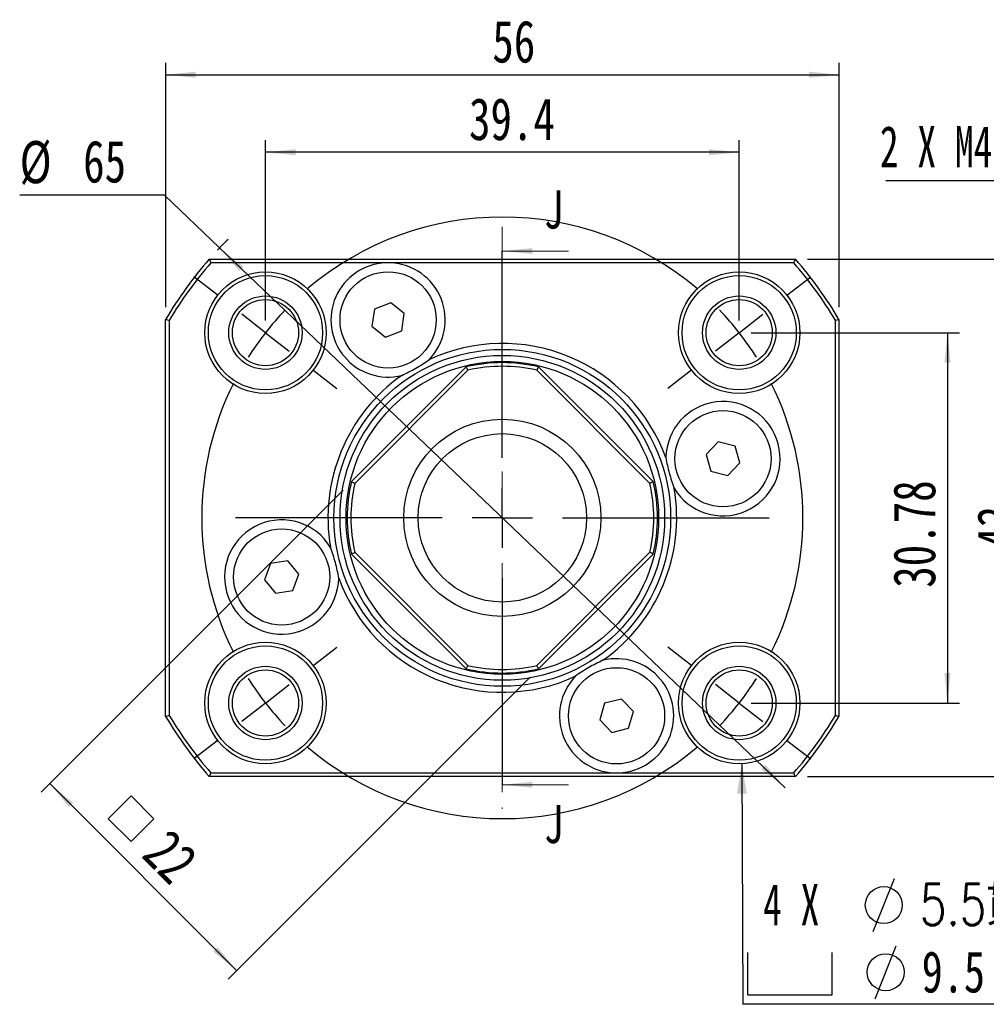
# Model space of a CAD drawing. Header units: millimetres. Extents: x 3 to 296, y 67 to 187.
# Tile 1 of 8: x 3 to 83, y 68 to 150. Entities that reach past the tile are written whole.
import ezdxf

# ---------------------------------------------------------------- set-up
doc = ezdxf.new("R2010")
doc.units = ezdxf.units.MM
doc.linetypes.add('CENTER', pattern=[10.16, 6.35, -1.27, 1.27, -1.27])
doc.layers.add('FORMAT', color=7, linetype='Continuous')
doc.styles.add('SLDTEXTSTYLE0', font='TXT', dxfattribs={"width": 0.75})
doc.styles.add('SLDTEXTSTYLE1', font='TXT', dxfattribs={"width": 0.666667})
doc.styles.add('SLDTEXTSTYLE2', font='TXT', dxfattribs={"width": 0.75, "bigfont": 'bigfont'})
doc.dimstyles.new('SLDDIMSTYLE0', dxfattribs={"dimtxt": 3.5, "dimasz": 2.5, "dimexe": 0, "dimexo": 0.0625, "dimgap": 0.875, "dimtad": 1, "dimdec": 1, "dimrnd": 1e-09, "dimzin": 12, "dimdsep": 46, "dimtxsty": 'SLDTEXTSTYLE0', "dimsah": 1, "dimcen": 0.09, "dimadec": 0, "dimazin": 3, "dimtfac": 1, "dimtdec": 1, "dimtofl": 0, "dimtmove": 0, "dimatfit": 3, "dimfxl": 0, "dimfrac": 2, "dimtolj": 1, "dimtzin": 12, "dimarcsym": 0})
doc.dimstyles.new('SLDDIMSTYLE1', dxfattribs={"dimtxt": 3.5, "dimasz": 2.5, "dimexe": 0, "dimexo": 0.0625, "dimgap": 0.875, "dimtad": 1, "dimrnd": 1e-09, "dimzin": 12, "dimdsep": 46, "dimtxsty": 'SLDTEXTSTYLE0', "dimsah": 1, "dimcen": 0.09, "dimadec": 0, "dimazin": 3, "dimtfac": 1, "dimtofl": 0, "dimtmove": 0, "dimatfit": 3, "dimfxl": 0, "dimfrac": 2, "dimtolj": 1, "dimtzin": 12, "dimarcsym": 0})
doc.dimstyles.new('SLDDIMSTYLE2', dxfattribs={"dimtxt": 3.5, "dimasz": 2.5, "dimexe": 0, "dimexo": 0.0625, "dimgap": 0.875, "dimtad": 0, "dimtih": 1, "dimtoh": 1, "dimrnd": 1e-09, "dimzin": 12, "dimdsep": 46, "dimtxsty": 'SLDTEXTSTYLE0', "dimsah": 1, "dimcen": 0, "dimadec": 0, "dimazin": 3, "dimtfac": 1, "dimtmove": 0, "dimatfit": 3, "dimfxl": 0, "dimfrac": 2, "dimtolj": 1, "dimtzin": 12, "dimarcsym": 0})
doc.dimstyles.new('SLDDIMSTYLE3', dxfattribs={"dimtxt": 0.18, "dimasz": 2.5, "dimexe": 0, "dimexo": 0.0625, "dimgap": 0, "dimtad": 0, "dimtih": 1, "dimtoh": 1, "dimdec": 0, "dimrnd": 1e-09, "dimzin": 0, "dimdsep": 46, "dimtxsty": 'Standard', "dimsah": 1, "dimcen": 0.09, "dimadec": 0, "dimazin": 0, "dimtfac": 2.5, "dimtdec": 0, "dimtofl": 0, "dimtmove": 0, "dimatfit": 3, "dimfxl": 0, "dimfrac": 2, "dimtolj": 1, "dimtzin": 0, "dimarcsym": 0})

# ---------------------------------------------------------------- blocks, each defined once
blk = doc.blocks.new('_D')
at = {"layer": 'FORMAT', "color": 7}
for p, q in [((23.533, 124.555), (23.533, 139.553)), ((62.934, 124.555), (62.934, 139.553)), ((62.934, 138.553), (23.533, 138.553))]:
    blk.add_line(p, q, dxfattribs=at)
for points in [[(23.533, 138.553), (26.033, 138.303), (26.033, 138.803)], [(62.934, 138.553), (60.434, 138.803), (60.434, 138.303)]]:
    blk.add_solid(points, dxfattribs=at)
at = {"layer": 'FORMAT', "color": 7, "insert": (40.462, 143.065), "char_height": 3.5, "attachment_point": 1, "style": 'SLDTEXTSTYLE0'}
blk.add_mtext('39.4', dxfattribs=at)
blk = doc.blocks.new('_D_1')
at = {"layer": 'FORMAT', "color": 7}
for p, q in [((63.934, 123.555), (81.251, 123.555)), ((80.251, 123.555), (80.251, 92.772)), ((63.934, 92.772), (81.251, 92.772))]:
    blk.add_line(p, q, dxfattribs=at)
for points in [[(80.251, 123.555), (80.001, 121.055), (80.501, 121.055)], [(80.251, 92.772), (80.501, 95.272), (80.001, 95.272)]]:
    blk.add_solid(points, dxfattribs=at)
at = {"layer": 'FORMAT', "color": 7, "insert": (75.739, 102.353), "char_height": 3.5, "attachment_point": 1, "rotation": 90, "style": 'SLDTEXTSTYLE0'}
blk.add_mtext('30.78', dxfattribs=at)
blk = doc.blocks.new('SW_SYMBOL_MOD_BOX')
at = {"layer": 'FORMAT', "color": 0}
for p, q in [((200, 200), (200, 800)), ((200, 800), (800, 800)), ((800, 800), (800, 200)), ((200, 200), (800, 200))]:
    blk.add_line(p, q, dxfattribs=at)
blk = doc.blocks.new('_D_2')
at = {"layer": 'FORMAT', "color": 7}
for p, q in [((29.983, 110.469), (4.881, 85.367)), ((45.54, 94.913), (20.437, 69.811)), ((5.588, 86.074), (21.145, 70.518))]:
    blk.add_line(p, q, dxfattribs=at)
for points in [[(5.588, 86.074), (7.179, 84.13), (7.533, 84.483)], [(21.145, 70.518), (19.554, 72.462), (19.2, 72.109)]]:
    blk.add_solid(points, dxfattribs=at)
at = {"layer": 'FORMAT', "color": 7, "xscale": 0.004470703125, "yscale": 0.004470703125, "zscale": 0.004470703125, "rotation": 315.0000000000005}
blk.add_blockref('SW_SYMBOL_MOD_BOX', (9.192, 83.157), dxfattribs=at)
at = {"layer": 'FORMAT', "color": 7, "insert": (15.612, 82.506), "char_height": 3.5, "attachment_point": 1, "rotation": 315, "style": 'SLDTEXTSTYLE0'}
blk.add_mtext('22', dxfattribs=at)
blk = doc.blocks.new('_D_3')
at = {"layer": 'FORMAT', "color": 7}
for p, q in [((15.131, 134.973), (3.092, 134.973)), ((19.718, 130.597), (15.131, 134.973)), ((66.749, 85.73), (19.718, 130.597))]:
    blk.add_line(p, q, dxfattribs=at)
blk.add_arc((43.234, 108.163), 32.5, 134.58653, 136.8203, dxfattribs=at)
for points in [[(19.718, 130.597), (21.354, 128.69), (21.699, 129.052)], [(66.749, 85.73), (65.113, 87.636), (64.768, 87.274)]]:
    blk.add_solid(points, dxfattribs=at)
at = {"layer": 'FORMAT', "color": 7, "char_height": 3.5, "attachment_point": 1, "style": 'SLDTEXTSTYLE0'}
for s, insert in [('%%c', (3.092, 139.485)), ('65', (8.371, 139.538))]:
    blk.add_mtext(s, dxfattribs=dict(at, insert=insert))
blk = doc.blocks.new('_D_4')
at = {"layer": 'FORMAT', "color": 7}
for p, q in [((15.234, 125.663), (15.234, 145.998)), ((71.234, 125.663), (71.234, 145.998)), ((15.234, 144.998), (71.234, 144.998))]:
    blk.add_line(p, q, dxfattribs=at)
for points in [[(15.234, 144.998), (17.734, 144.748), (17.734, 145.248)], [(71.234, 144.998), (68.734, 145.248), (68.734, 144.748)]]:
    blk.add_solid(points, dxfattribs=at)
at = {"layer": 'FORMAT', "color": 7, "insert": (42.401, 149.51), "char_height": 3.5, "attachment_point": 1, "style": 'SLDTEXTSTYLE0'}
blk.add_mtext('56', dxfattribs=at)
blk = doc.blocks.new('_D_5')
at = {"layer": 'FORMAT', "color": 7}
for p, q in [((68.606, 129.663), (88.234, 129.663)), ((87.234, 129.663), (87.234, 86.663)), ((68.606, 86.663), (88.234, 86.663))]:
    blk.add_line(p, q, dxfattribs=at)
for points in [[(87.234, 129.663), (86.984, 127.163), (87.484, 127.163)], [(87.234, 86.663), (87.484, 89.163), (86.984, 89.163)]]:
    blk.add_solid(points, dxfattribs=at)
at = {"layer": 'FORMAT', "color": 7, "insert": (82.722, 105.585), "char_height": 3.5, "attachment_point": 1, "rotation": 90, "style": 'SLDTEXTSTYLE0'}
blk.add_mtext('43', dxfattribs=at)
blk = doc.blocks.new('SW_SYMBOL_HOLE_DIAM')
at = {"layer": 'FORMAT', "color": 0}
blk.add_line((300, 0), (700, 1000), dxfattribs=at)
blk.add_circle((500, 500), 350, dxfattribs=at)
blk = doc.blocks.new('SW_SYMBOL_HOLE_SPOT')
at = {"layer": 'FORMAT', "color": 0}
for p, q in [((0, 875), (0, 75)), ((1600, 75), (1600, 875)), ((0, 75), (1600, 75))]:
    blk.add_line(p, q, dxfattribs=at)
blk = doc.blocks.new('SW_SYMBOL_HOLE_DEPTH')
at = {"layer": 'FORMAT', "color": 0}
for p, q in [((0, 875), (800, 875)), ((400, 875), (400, 75)), ((100, 555), (400, 75)), ((700, 555), (400, 75))]:
    blk.add_line(p, q, dxfattribs=at)
blk = doc.blocks.new('SW_NOTE_0')
at = {"layer": 'FORMAT', "color": 0}
blk.add_line((29.721, 0), (0, 0), dxfattribs=at)
at = {"layer": 'FORMAT', "color": 0, "xscale": 0.0043935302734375, "yscale": 0.0043935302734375, "zscale": 0.0043935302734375}
for name, p in [('SW_SYMBOL_HOLE_DIAM', (9.516, 6.052)), ('SW_SYMBOL_HOLE_SPOT', (0.382, 0.466)), ('SW_SYMBOL_HOLE_DIAM', (9.672, 0.466)), ('SW_SYMBOL_HOLE_DEPTH', (21.215, 0.466))]:
    blk.add_blockref(name, p, dxfattribs=at)
at = {"layer": 'FORMAT', "color": 0, "attachment_point": 1}
for s, insert, char_height, style in [('4 X', (1.672, 10.009), 3.4396, 'SLDTEXTSTYLE1'), ('5.5\\M+18AD1\\M+190FA', (14.708, 10.009), 3.43958, 'SLDTEXTSTYLE2'), ('9.5', (14.864, 4.423), 3.4396, 'SLDTEXTSTYLE0'), ('6', (26.133, 4.423), 3.44, 'SLDTEXTSTYLE0')]:
    blk.add_mtext(s, dxfattribs=dict(at, insert=insert, char_height=char_height, style=style))
blk = doc.blocks.new('SW_CENTERMARKSYMBOL_0')
at = {"layer": 'FORMAT', "color": 0}
for p, q in [((0, 5), (0, 13.5)), ((0, 0), (0, 2.5)), ((-5, 0), (-13.5, 0)), ((0, 0), (-2.5, 0)), ((0, 0), (0, -2.5)), ((0, 0), (2.5, 0)), ((5, 0), (13.5, 0)), ((0, -5), (0, -13.5))]:
    blk.add_line(p, q, dxfattribs=at)
blk = doc.blocks.new('SW_CENTERMARKSYMBOL_1')
at = {"layer": 'FORMAT', "color": 0}
for p, q in [((0, 5), (0, 20.35)), ((0, 0), (0, 2.5)), ((-5, 0), (-20.35, 0)), ((0, 0), (-2.5, 0)), ((0, 0), (0, -2.5)), ((0, 0), (2.5, 0)), ((5, 0), (20.35, 0)), ((0, -5), (0, -20.35))]:
    blk.add_line(p, q, dxfattribs=at)
blk = doc.blocks.new('SW_CENTERMARKSYMBOL_2')
at = {"layer": 'FORMAT', "color": 0}
for p, q in [((-19.7, -10.392), (-19.7, 6.809)), ((-43.341, 3.078), (-45.35, 4.648)), ((3.94, 3.078), (5.949, 4.648)), ((-39.401, 0), (-41.371, 1.539)), ((0, 0), (1.97, 1.539)), ((-39.401, 0), (-37.431, -1.539)), ((0, 0), (-1.97, -1.539)), ((-35.46, -3.078), (-33.451, -4.648)), ((-3.94, -3.078), (-5.949, -4.648)), ((-19.7, -15.392), (-19.7, -12.892)), ((-24.7, -15.392), (-41.901, -15.392)), ((-19.7, -15.392), (-22.2, -15.392)), ((-19.7, -15.392), (-19.7, -17.892)), ((-19.7, -15.392), (-17.2, -15.392)), ((-14.7, -15.392), (2.5, -15.392)), ((-19.7, -20.392), (-19.7, -37.592)), ((-35.46, -27.705), (-33.451, -26.135)), ((-3.94, -27.705), (-5.949, -26.135)), ((-39.401, -30.783), (-37.431, -29.244)), ((0, -30.783), (-1.97, -29.244)), ((-39.401, -30.783), (-41.371, -32.322)), ((0, -30.783), (1.97, -32.322)), ((-43.341, -33.861), (-45.35, -35.431)), ((3.94, -33.861), (5.949, -35.431))]:
    blk.add_line(p, q, dxfattribs=at)
for start, end in [(49.45916, 130.54084), (136.27042, 142), (38, 43.72958), (142, 147.72958), (32.27042, 38), (153.45916, 206.54084), (333.45916, 26.54084), (212.27042, 218), (322, 327.72958), (218, 223.72958), (316.27042, 322), (229.45916, 310.54084)]:
    blk.add_arc((-19.7, -15.392), 25, start, end, dxfattribs=at)
blk = doc.blocks.new('SW_NOTE_1')
at = {"layer": 'FORMAT', "color": 0}
blk.add_line((-14.752, 0), (0, 0), dxfattribs=at)
at = {"layer": 'FORMAT', "color": 0, "insert": (-15.238, 4.536), "char_height": 3.4396, "attachment_point": 1, "style": 'SLDTEXTSTYLE1'}
blk.add_mtext('2 X M4', dxfattribs=at)

msp = doc.modelspace()

# ---------------------------------------------------------------- linework, layer by layer
at = {"color": 7, "linetype": 'CENTER', "lineweight": 18}
msp.add_line((43.2335, 132.3432), (43.2335, 83.9832), dxfattribs=at)
at = {"color": 7, "linetype": 'Continuous', "lineweight": 18}
for p, q in [((48.7335, 130.3432), (43.2335, 130.3432)), ((48.7335, 85.9832), (43.2335, 85.9832))]:
    msp.add_line(p, q, dxfattribs=at)
at = {"color": 7, "linetype": 'Continuous', "lineweight": 25}
for p, q in [((18.8614, 129.6632), (67.6057, 129.6632)), ((33.5272, 129.3632), (18.9972, 129.3632)), ((67.4699, 129.3632), (33.9399, 129.3632)), ((33.9469, 126.0452), (32.604, 125.5163)), ((35.0765, 125.1467), (33.9469, 126.0452)), ((32.604, 125.5163), (32.3906, 124.0888)), ((15.2335, 91.6632), (15.2335, 124.6632)), ((15.5335, 124.5812), (15.5335, 91.7453)), ((34.8631, 123.7192), (35.0765, 125.1467)), ((70.9335, 91.7453), (70.9335, 124.5812)), ((71.2335, 124.6632), (71.2335, 91.6632)), ((32.3906, 124.0888), (33.5202, 123.1902)), ((33.5202, 123.1902), (34.8631, 123.7192)), ((30.6904, 111.1764), (40.2203, 120.7064)), ((40.3723, 120.4341), (30.9627, 111.0245)), ((55.5044, 111.0245), (46.0948, 120.4341)), ((46.2467, 120.7064), (55.7767, 111.1764)), ((61.1922, 114.4694), (60.1866, 113.434)), ((62.5917, 114.1162), (61.1922, 114.4694)), ((62.9856, 112.7277), (62.5917, 114.1162)), ((60.1866, 113.434), (60.5805, 112.0454)), ((61.98, 111.6922), (62.9856, 112.7277)), ((60.5805, 112.0454), (61.98, 111.6922)), ((40.2203, 95.6201), (30.6904, 105.15)), ((30.9627, 105.302), (40.3723, 95.8924)), ((46.0948, 95.8924), (55.5044, 105.302)), ((55.7767, 105.15), (46.2467, 95.6201)), ((23.9631, 104.3597), (23.4573, 103.0078)), ((25.3868, 104.5975), (23.9631, 104.3597)), ((26.3046, 103.4835), (25.3868, 104.5975)), ((25.7988, 102.1317), (26.3046, 103.4835)), ((23.4573, 103.0078), (24.3751, 101.8938)), ((24.3751, 101.8938), (25.7988, 102.1317)), ((51.7323, 92.7484), (51.3326, 91.3615)), ((53.1333, 93.0957), (51.7323, 92.7484)), ((54.1345, 92.056), (53.1333, 93.0957)), ((53.7347, 90.6691), (54.1345, 92.056)), ((51.3326, 91.3615), (52.3337, 90.3219)), ((52.3337, 90.3219), (53.7347, 90.6691)), ((18.9972, 86.9632), (52.5272, 86.9632)), ((52.9399, 86.9632), (67.4699, 86.9632)), ((67.6057, 86.6632), (18.8614, 86.6632))]:
    msp.add_line(p, q, dxfattribs=at)
for centre, radius in [((23.5333, 123.5548), 5.05), ((33.7335, 124.6177), 4), ((62.9338, 123.5548), 5.05), ((23.5333, 123.5548), 4.75), ((62.9338, 123.5548), 4.75), ((23.5333, 123.5548), 3.05), ((23.5333, 123.5548), 2.75), ((62.9338, 123.5548), 3.05), ((62.9338, 123.5548), 2.75), ((43.2335, 108.1632), 14), ((43.2335, 108.1632), 13.5), ((43.2335, 108.1632), 13), ((61.5861, 113.0808), 4), ((43.2335, 108.1632), 8.2), ((43.2335, 108.1632), 7), ((24.881, 103.2457), 4), ((23.5333, 92.7717), 5.05), ((23.5333, 92.7717), 4.75), ((62.9338, 92.7717), 5.05), ((62.9338, 92.7717), 4.75), ((23.5333, 92.7717), 3.05), ((62.9338, 92.7717), 3.05), ((23.5333, 92.7717), 2.75), ((52.7335, 91.7088), 4), ((62.9338, 92.7717), 2.75)]:
    msp.add_circle(centre, radius, dxfattribs=at)
for centre, radius, start, end in [((43.2335, 108.1632), 32.5, 138.58269, 149.489763), ((43.2335, 108.1632), 32.2, 138.823173, 149.34449), ((33.7335, 124.6177), 4.75, 92.489393, 283.77668), ((33.7335, 124.6177), 4.75, 316.22332, 87.510607), ((43.2335, 108.1632), 32.2, 30.65551, 41.176827), ((43.2335, 108.1632), 32.5, 30.510237, 41.41731), ((43.2335, 108.1632), 14.5, 20.251153, 114.748847), ((43.2335, 108.1632), 12.9, 76.491993, 103.508007), ((43.2335, 108.1632), 12.6, 76.874548, 103.125452), ((43.2335, 108.1632), 14.5, 125.251153, 189.748847), ((61.5861, 113.0808), 4.75, 211.22332, 178.77668), ((43.2335, 108.1632), 12.9, 166.491993, 193.508007), ((43.2335, 108.1632), 12.6, 166.874548, 193.125452), ((43.2335, 108.1632), 14.5, 305.251153, 9.748847), ((43.2335, 108.1632), 12.6, 346.874548, 13.125452), ((43.2335, 108.1632), 12.9, 346.491993, 13.508007), ((24.881, 103.2457), 4.75, 31.22332, 358.77668), ((43.2335, 108.1632), 14.5, 200.251153, 294.748847), ((43.2335, 108.1632), 12.6, 256.874548, 283.125452), ((52.7335, 91.7088), 4.75, 272.489393, 103.77668), ((43.2335, 108.1632), 12.9, 256.491993, 283.508007), ((52.7335, 91.7088), 4.75, 136.22332, 267.510607), ((43.2335, 108.1632), 32.2, 210.65551, 221.176827), ((43.2335, 108.1632), 32.2, 318.823173, 329.34449), ((43.2335, 108.1632), 32.5, 210.510237, 221.41731), ((43.2335, 108.1632), 32.5, 318.58269, 329.489763)]:
    msp.add_arc(centre, radius, start, end, dxfattribs=at)
for points in [[(18.8614, 129.6632), (18.9066, 129.5632), (18.9518, 129.4632), (18.9972, 129.3632)], [(33.9399, 129.3632), (33.8023, 129.3662), (33.6648, 129.3662), (33.5272, 129.3632)], [(67.4699, 129.3632), (67.5153, 129.4632), (67.5605, 129.5632), (67.6057, 129.6632)], [(15.2335, 124.6632), (15.3336, 124.636), (15.4336, 124.6086), (15.5335, 124.5812)], [(70.9335, 124.5812), (71.0335, 124.6086), (71.1335, 124.636), (71.2335, 124.6632)], [(40.3723, 120.4341), (40.3218, 120.525), (40.2711, 120.6157), (40.2203, 120.7064)], [(46.2467, 120.7064), (46.196, 120.6157), (46.1453, 120.525), (46.0948, 120.4341)], [(30.6904, 111.1764), (30.7811, 111.1257), (30.8718, 111.075), (30.9627, 111.0245)], [(55.7767, 111.1764), (55.686, 111.1257), (55.5952, 111.075), (55.5044, 111.0245)], [(30.6904, 105.15), (30.7811, 105.2008), (30.8718, 105.2515), (30.9627, 105.302)], [(55.7767, 105.15), (55.686, 105.2008), (55.5952, 105.2515), (55.5044, 105.302)], [(40.2203, 95.6201), (40.2711, 95.7108), (40.3218, 95.8015), (40.3723, 95.8924)], [(46.2467, 95.6201), (46.196, 95.7108), (46.1453, 95.8015), (46.0948, 95.8924)], [(15.2335, 91.6632), (15.3336, 91.6905), (15.4336, 91.7179), (15.5335, 91.7453)], [(70.9335, 91.7453), (71.0335, 91.7179), (71.1335, 91.6905), (71.2335, 91.6632)], [(18.8614, 86.6632), (18.9066, 86.7633), (18.9518, 86.8633), (18.9972, 86.9632)], [(52.5272, 86.9632), (52.6648, 86.9603), (52.8023, 86.9603), (52.9399, 86.9632)], [(67.6057, 86.6632), (67.5605, 86.7633), (67.5153, 86.8633), (67.4699, 86.9632)]]:
    msp.add_open_spline(points, degree=3, dxfattribs=at)
for points in [[(34.8647, 120.0044), (35.2663, 120.1875), (35.6593, 120.3892), (36.4267, 120.832), (36.8036, 121.0751), (37.1632, 121.3314)], [(56.8372, 113.1822), (56.9102, 112.7469), (57.0033, 112.3151), (57.2324, 111.4593), (57.3696, 111.0323), (57.5242, 110.6185)], [(29.6299, 103.1443), (29.5569, 103.5796), (29.4638, 104.0114), (29.2347, 104.8672), (29.0975, 105.2942), (28.9429, 105.708)], [(51.6024, 96.3221), (51.2008, 96.139), (50.8078, 95.9373), (50.0404, 95.4945), (49.6635, 95.2514), (49.3038, 94.995)]]:
    msp.add_open_spline(points, degree=3, knots=[0, 0, 0, 0, 0.5, 0.5, 1, 1, 1, 1], dxfattribs=at)
at = {"color": 7, "linetype": 'Continuous', "lineweight": 18}
for points in [[(43.2335, 130.3432), (45.7335, 130.0932), (45.7335, 130.5932)], [(43.2335, 85.9832), (45.7335, 85.7332), (45.7335, 86.2332)]]:
    msp.add_solid(points, dxfattribs=at)

# ---------------------------------------------------------------- block references
at = {"layer": 'FORMAT', "color": 7}
for name, p in [('SW_NOTE_1', (89.8688, 136.2067)), ('SW_CENTERMARKSYMBOL_2', (62.9338, 123.5548)), ('SW_CENTERMARKSYMBOL_1', (43.2335, 108.1632)), ('SW_CENTERMARKSYMBOL_0', (43.2335, 108.1632)), ('SW_NOTE_0', (63.2468, 67.728))]:
    msp.add_blockref(name, p, dxfattribs=at)

# ---------------------------------------------------------------- texts
at = {"color": 7, "linetype": 'Continuous', "char_height": 3.175, "attachment_point": 1, "style": 'SLDTEXTSTYLE0'}
for insert in [(46.6929, 135.3832), (46.6929, 84.3049)]:
    msp.add_mtext('J', dxfattribs=dict(at, insert=insert))

# ---------------------------------------------------------------- dimensions: what is measured, and where the dimension line sits
at = {"layer": 'FORMAT', "color": 7}
for base, p1, p2, dimstyle, picture, middle in [((71.2335, 144.9979), (15.2335, 124.6632), (71.2335, 124.6632), 'SLDDIMSTYLE1', '_D_4', (44.9876, 144.9979)), ((23.5333, 138.5534), (62.9338, 123.5548), (23.5333, 123.5548), 'SLDDIMSTYLE0', '_D', (44.9876, 138.5534))]:
    dim = msp.add_linear_dim(base=base, p1=p1, p2=p2, dimstyle=dimstyle, dxfattribs=at)
    dim.commit()
    dim.dimension.update_dxf_attribs({"geometry": picture, "text_midpoint": middle, "dimtype": 160})
dim = msp.add_diameter_dim_2p(p1=(19.7179, 130.5969), p2=(66.7491, 85.7296), dimstyle='SLDDIMSTYLE2', dxfattribs=at)
dim.commit()
dim.dimension.update_dxf_attribs({"geometry": '_D_3', "text_midpoint": (8.3178, 137.7779), "dimtype": 163})
for base, p1, p2, picture, middle in [((87.2335, 86.6632), (67.6057, 129.6632), (67.6057, 86.6632), '_D_5', (87.2335, 108.1715)), ((80.2507, 92.7717), (62.9338, 123.5548), (62.9338, 92.7717), '_D_1', (80.2507, 108.1715))]:
    dim = msp.add_linear_dim(base=base, p1=p1, p2=p2, angle=90, dimstyle='SLDDIMSTYLE1', dxfattribs=at)
    dim.commit()
    dim.dimension.update_dxf_attribs({"geometry": picture, "text_midpoint": middle, "dimtype": 160})
dim = msp.add_linear_dim(base=(21.1445, 70.5179), p1=(30.6904, 111.1764), p2=(46.2467, 95.6201), angle=315, text='{\\fGDT;o}<>', dimstyle='SLDDIMSTYLE1', dxfattribs=at)
dim.commit()
dim.dimension.update_dxf_attribs({"geometry": '_D_2', "text_midpoint": (12.4451, 79.2173), "dimtype": 160})

# ---------------------------------------------------------------- leaders
msp.add_leader([(63.1459, 87.7262), (63.2468, 67.728)], dimstyle='SLDDIMSTYLE3', dxfattribs=at)

doc.saveas('drawing.dxf')
